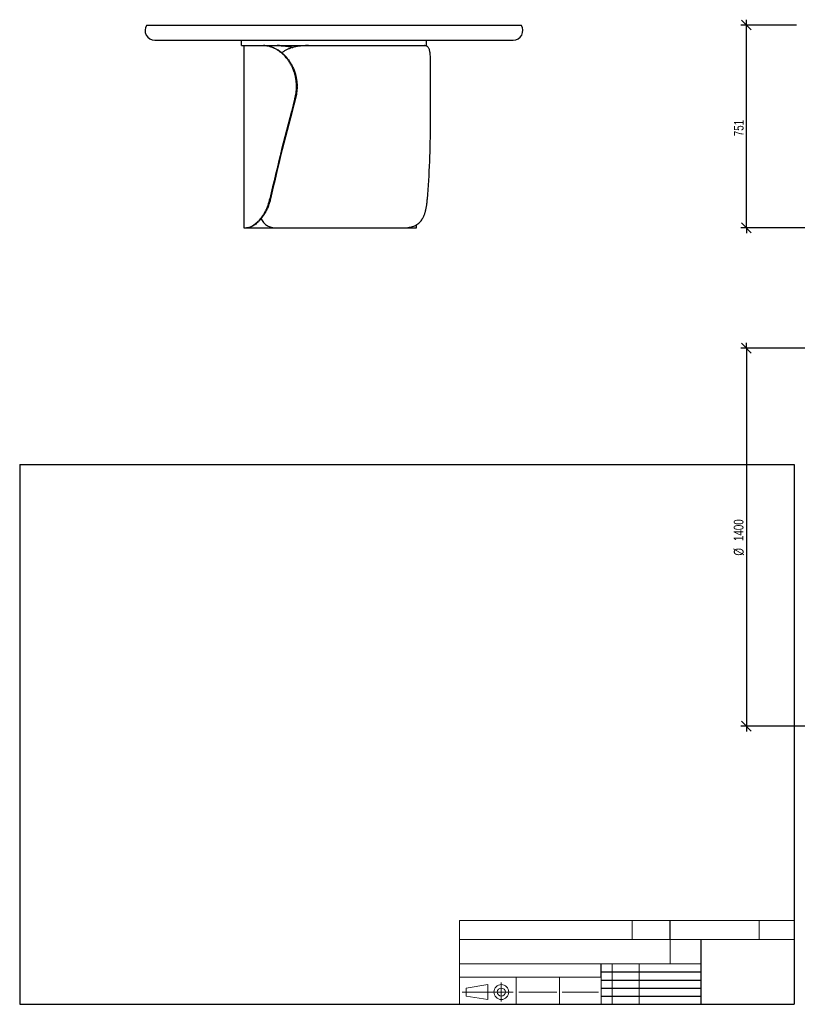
# Model space of a CAD drawing. Header units: millimetres. Extents: x 2 to 291, y 2 to 185.
# Tile 1 of 2: x 2 to 147, y 2 to 185. Entities that reach past the tile are written whole.
import ezdxf

# ---------------------------------------------------------------- set-up
doc = ezdxf.new("R2010")
doc.units = ezdxf.units.MM
doc.layers.add('FORMAT', color=7, linetype='Continuous')
doc.styles.add('SLDTEXTSTYLE1', font='TXT', dxfattribs={"width": 0.75})
doc.dimstyles.new('SLDDIMSTYLE0', dxfattribs={"dimtxt": 1.8, "dimasz": 1.8, "dimexe": 0, "dimexo": 0.0625, "dimgap": 0.45, "dimtad": 1, "dimlfac": 20, "dimrnd": 1e-09, "dimzin": 12, "dimdsep": 46, "dimtxsty": 'SLDTEXTSTYLE1', "dimblk1": 'OBLIQUE', "dimblk2": 'OBLIQUE', "dimsah": 1, "dimcen": 0.09, "dimadec": 0, "dimazin": 3, "dimtfac": 1, "dimtmove": 0, "dimatfit": 0, "dimldrblk": 'OBLIQUE', "dimfxl": 0, "dimfrac": 2, "dimtolj": 1, "dimtzin": 12, "dimarcsym": 0})

# ---------------------------------------------------------------- blocks, each defined once
blk = doc.blocks.new('_Oblique')
at = {"color": 0, "linetype": 'ByBlock', "lineweight": -2}
blk.add_line((-0.5, -0.5), (0.5, 0.5), dxfattribs=at)
blk = doc.blocks.new('_D')
at = {"layer": 'FORMAT', "color": 7}
for p, q in [((137.13, 183.85), (137.13, 184.85)), ((146.44, 183.85), (136.13, 183.85)), ((137.13, 146.3), (137.13, 183.85)), ((166.55, 146.3), (136.13, 146.3)), ((137.13, 146.3), (137.13, 145.3))]:
    blk.add_line(p, q, dxfattribs=at)
at = {"layer": 'FORMAT', "color": 7, "xscale": 1.8, "yscale": 1.8}
for p, rotation in [((137.13, 183.85), 270.0000000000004), ((137.13, 146.3), 90.0000000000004)]:
    blk.add_blockref('_Oblique', p, dxfattribs=dict(at, rotation=rotation))
at = {"layer": 'FORMAT', "color": 7, "insert": (134.81, 163.27), "char_height": 1.8, "attachment_point": 1, "rotation": 90, "style": 'SLDTEXTSTYLE1'}
blk.add_mtext('751', dxfattribs=at)
blk = doc.blocks.new('_D_1')
at = {"layer": 'FORMAT', "color": 7}
for p, q in [((181.13, 124.01), (136.13, 124.01)), ((137.13, 124.01), (137.13, 125.01)), ((137.13, 124.01), (137.13, 54.01)), ((181.13, 54.01), (136.13, 54.01)), ((137.13, 54.01), (137.13, 53.01))]:
    blk.add_line(p, q, dxfattribs=at)
at = {"layer": 'FORMAT', "color": 7, "xscale": 1.8, "yscale": 1.8}
for p, rotation in [((137.13, 124.01, 17.11), 270.0000000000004), ((137.13, 54.01, 17.11), 90.0000000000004)]:
    blk.add_blockref('_Oblique', p, dxfattribs=dict(at, rotation=rotation))
at = {"layer": 'FORMAT', "color": 7, "char_height": 1.8, "attachment_point": 1, "rotation": 90, "style": 'SLDTEXTSTYLE1'}
for s, insert in [('1400', (134.79, 88.3)), ('%%c', (134.81, 85.59))]:
    blk.add_mtext(s, dxfattribs=dict(at, insert=insert))

msp = doc.modelspace()

# ---------------------------------------------------------------- linework, layer by layer
at = {"color": 7, "linetype": 'Continuous', "lineweight": 25}
for p, q in [((26.0254, 183.84683), (95.41872, 183.84683)), ((27.52206, 181.04683), (93.92206, 181.04683)), ((43.59706, 180.04685), (43.59706, 181.04683)), ((77.84706, 180.04685), (77.84706, 181.04683)), ((43.59706, 180.04685), (77.84706, 180.04685)), ((44.04706, 180.04683), (44.04706, 146.29683)), ((44.04706, 180.04683), (47.68155, 180.04683)), ((47.68155, 180.04683), (47.79683, 180.04683)), ((47.79683, 180.04683), (50.23177, 180.04683)), ((50.23177, 180.04683), (50.33372, 180.04683)), ((55.99237, 180.04683), (77.48822, 180.04683)), ((78.6086, 165.73874), (78.6086, 177.25899)), ((53.88581, 172.54683), (53.78333, 172.54683)), ((53.78333, 172.3976), (53.78333, 172.54683)), ((53.78333, 172.3976), (53.88581, 172.3976)), ((53.88581, 172.3976), (53.88581, 172.54683)), ((53.59857, 170.24249), (53.49607, 170.24249)), ((48.85163, 151.64172), (48.96148, 151.64172)), ((44.04706, 146.29683), (44.49343, 146.29683)), ((44.6638, 146.29683), (44.49343, 146.29683)), ((44.6638, 146.29683), (50.00904, 146.29683)), ((50.00904, 146.29683), (73.43666, 146.29683)), ((73.43802, 146.29683), (75.07403, 146.29683)), ((75.27565, 146.29683), (75.07403, 146.29683)), ((75.27565, 146.29683), (76.01052, 146.29683)), ((76.01052, 146.29683), (76.01052, 146.86011))]:
    msp.add_line(p, q, dxfattribs=at)
for centre, start, end in [((27.52206, 182.84683), 146.2510114, 270), ((93.92206, 182.84683), 270, 33.7489886)]:
    msp.add_arc(centre, 1.8, start, end, dxfattribs=at)
for centre, major_axis, ratio, start_param, end_param in [((60.54706, 171.29683), (15.25686, 54.97235), 0.114296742, 1.621678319, 1.967952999), ((60.54706, 171.29683), (15.0257, 54.13943), 0.114296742, 1.621973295, 1.973846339), ((62.1086, 171.29683), (-1.83022, 54.99729), 0.298163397, 4.33702119, 4.601237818)]:
    msp.add_ellipse(centre, major_axis=major_axis, ratio=ratio, start_param=start_param, end_param=end_param, dxfattribs=at)
for points, knots in [([(53.78333, 172.54683), (53.78333, 172.80018), (53.77165, 173.05135), (53.72581, 173.54949), (53.69165, 173.79646), (53.60118, 174.28622), (53.54487, 174.52902), (53.46051, 174.82983), (53.44294, 174.88986), (53.40638, 175.00964), (53.38739, 175.06944), (53.32861, 175.2474), (53.28696, 175.36447), (53.15481, 175.71106), (53.05715, 175.93596), (52.84362, 176.37365), (52.72774, 176.58642), (52.54057, 176.89634), (52.47595, 176.9981), (52.37569, 177.14839), (52.34168, 177.19814), (52.27272, 177.29661), (52.23784, 177.34523), (52.0615, 177.58523), (51.91427, 177.76745), (51.60875, 178.11286), (51.45046, 178.27606), (51.1238, 178.58347), (50.95543, 178.72767), (50.73911, 178.89577), (50.69565, 178.92871), (50.60866, 178.99299), (50.56509, 179.02437), (50.43415, 179.11629), (50.34658, 179.17459), (50.08325, 179.34077), (49.90686, 179.43995), (49.55344, 179.61592), (49.3764, 179.6927), (49.11104, 179.79127), (49.02245, 179.82139), (48.84718, 179.87561), (48.76032, 179.89977), (48.50216, 179.96378), (48.33326, 179.99514), (48.00223, 180.03667), (47.8401, 180.04683), (47.68155, 180.04683)], [0, 0, 0, 0, 0.0625, 0.0625, 0.125, 0.125, 0.1875, 0.1875, 0.203125, 0.203125, 0.21875, 0.21875, 0.25, 0.25, 0.3125, 0.3125, 0.375, 0.375, 0.40625, 0.40625, 0.421875, 0.421875, 0.4375, 0.4375, 0.5, 0.5, 0.5625, 0.5625, 0.625, 0.625, 0.640625, 0.640625, 0.65625, 0.65625, 0.6875, 0.6875, 0.75, 0.75, 0.8125, 0.8125, 0.84375, 0.84375, 0.875, 0.875, 0.9375, 0.9375, 1, 1, 1, 1]), ([(47.79683, 180.04683), (47.95388, 180.04683), (48.11441, 180.03675), (48.44196, 179.99565), (48.60899, 179.96463), (48.94912, 179.88044), (49.12222, 179.82727), (49.3421, 179.74585), (49.38625, 179.72882), (49.47489, 179.69322), (49.51938, 179.67465), (49.65253, 179.61696), (49.74113, 179.57575), (50.0063, 179.44387), (50.18223, 179.34498), (50.53135, 179.12491), (50.70455, 179.00374), (50.96144, 178.80465), (51.04658, 178.73539), (51.17344, 178.62704), (51.21565, 178.59012), (51.29939, 178.51509), (51.34091, 178.477), (51.54676, 178.28369), (51.70578, 178.11992), (52.0118, 177.77444), (52.15879, 177.59273), (52.36945, 177.3066), (52.43803, 177.20896), (52.53832, 177.05904), (52.57132, 177.0085), (52.63643, 176.90624), (52.66856, 176.85451), (52.82602, 176.59444), (52.94265, 176.38064), (53.15709, 175.9419), (53.2549, 175.71696), (53.43108, 175.25594), (53.50945, 175.01987), (53.59455, 174.7176), (53.61091, 174.65683), (53.64217, 174.53521), (53.65709, 174.47428), (53.69973, 174.29113), (53.72534, 174.16857), (53.79371, 173.79947), (53.82806, 173.55155), (53.87411, 173.052), (53.88581, 172.80037), (53.88581, 172.54683)], [0, 0, 0, 0, 0.0625, 0.0625, 0.125, 0.125, 0.1875, 0.1875, 0.203125, 0.203125, 0.21875, 0.21875, 0.25, 0.25, 0.3125, 0.3125, 0.375, 0.375, 0.40625, 0.40625, 0.421875, 0.421875, 0.4375, 0.4375, 0.5, 0.5, 0.5625, 0.5625, 0.59375, 0.59375, 0.609375, 0.609375, 0.625, 0.625, 0.6875, 0.6875, 0.75, 0.75, 0.8125, 0.8125, 0.828125, 0.828125, 0.84375, 0.84375, 0.875, 0.875, 0.9375, 0.9375, 1, 1, 1, 1]), ([(53.05644, 179.68736), (52.92772, 179.72176), (52.61104, 179.80641), (52.11245, 179.89981), (51.56458, 179.97756), (51.06967, 180.02123), (50.62534, 180.04337), (50.36296, 180.04568), (50.23177, 180.04683)], [0, 0, 0, 0, 0.130985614, 0.322250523, 0.513434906, 0.703980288, 0.85198812, 1, 1, 1, 1]), ([(50.33372, 180.04683), (50.53587, 180.04392), (50.941, 180.03809), (51.57482, 179.98789), (52.22341, 179.89634), (52.73168, 179.8016), (53.02278, 179.71801), (53.09217, 179.69808)], [0, 0, 0, 0, 0.231243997, 0.463447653, 0.695738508, 0.927474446, 1, 1, 1, 1]), ([(55.99237, 180.04683), (55.7573, 180.04398), (55.28618, 180.03825), (54.59862, 179.98725), (53.92837, 179.89872), (53.28204, 179.7648), (52.69269, 179.58908), (52.1595, 179.37479), (51.68164, 179.12465), (51.31997, 178.90052), (51.13068, 178.74303), (51.07948, 178.70044)], [0, 0, 0, 0, 0.12636439, 0.25325319, 0.38018964, 0.506822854, 0.632972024, 0.741628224, 0.850645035, 0.959603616, 1, 1, 1, 1]), ([(78.60825, 177.25899), (78.60764, 177.40433), (78.60638, 177.70678), (78.5905, 178.12786), (78.5597, 178.5267), (78.51125, 178.87769), (78.44444, 179.17807), (78.35846, 179.43246), (78.24952, 179.64453), (78.12352, 179.80401), (77.98524, 179.91709), (77.83765, 179.9921), (77.67361, 180.0384), (77.55002, 180.04402), (77.48822, 180.04683)], [0, 0, 0, 0, 0.082000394, 0.17063953, 0.26203584, 0.353430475, 0.439097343, 0.524764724, 0.612965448, 0.701169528, 0.775181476, 0.849196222, 0.924596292, 1, 1, 1, 1]), ([(53.49607, 170.24249), (53.59141, 170.59394), (53.66292, 170.94931), (53.75888, 171.66768), (53.78333, 172.03068), (53.78333, 172.3976)], [0, 0, 0, 0, 0.5, 0.5, 1, 1, 1, 1]), ([(53.88581, 172.3976), (53.88581, 172.03068), (53.86136, 171.66768), (53.7654, 170.94931), (53.69389, 170.59394), (53.59857, 170.24249)], [0, 0, 0, 0, 0.5, 0.5, 1, 1, 1, 1]), ([(44.49343, 146.29683), (44.60302, 146.29683), (44.73146, 146.31349), (45.02381, 146.39021), (45.18774, 146.45021), (45.45879, 146.5823), (45.55334, 146.63337), (45.67662, 146.7073), (45.70153, 146.72259), (45.75186, 146.75422), (45.7773, 146.77058), (45.85413, 146.82112), (45.90598, 146.85673), (46.16804, 147.04472), (46.38674, 147.22673), (46.72186, 147.55482), (46.83474, 147.67339), (46.97652, 147.8342), (47.00494, 147.86704), (47.06155, 147.93366), (47.08975, 147.96747), (47.17404, 148.07039), (47.22979, 148.141), (47.39548, 148.35885), (47.50386, 148.51211), (47.71506, 148.835), (47.81788, 149.00464), (47.96685, 149.27184), (48.01563, 149.36303), (48.08732, 149.5031), (48.11098, 149.55034), (48.15776, 149.64592), (48.18092, 149.69432), (48.29473, 149.93777), (48.37985, 150.13799), (48.53743, 150.54916), (48.6099, 150.76011), (48.74125, 151.19276), (48.80014, 151.41447), (48.85163, 151.64172)], [0, 0, 0, 0, 0.125, 0.125, 0.25, 0.25, 0.3125, 0.3125, 0.328125, 0.328125, 0.34375, 0.34375, 0.375, 0.375, 0.5, 0.5, 0.5625, 0.5625, 0.578125, 0.578125, 0.59375, 0.59375, 0.625, 0.625, 0.6875, 0.6875, 0.75, 0.75, 0.78125, 0.78125, 0.796875, 0.796875, 0.8125, 0.8125, 0.875, 0.875, 0.9375, 0.9375, 1, 1, 1, 1]), ([(48.96148, 151.64172), (48.9099, 151.41322), (48.85091, 151.19049), (48.71941, 150.75617), (48.64689, 150.54459), (48.48935, 150.13248), (48.40432, 149.93196), (48.29075, 149.68834), (48.26768, 149.63997), (48.22081, 149.54394), (48.19702, 149.4963), (48.12502, 149.35525), (48.07605, 149.26346), (47.92655, 148.99461), (47.82342, 148.82409), (47.61178, 148.49978), (47.50327, 148.346), (47.33757, 148.1276), (47.28185, 148.05685), (47.19766, 147.95378), (47.16946, 147.91989), (47.11313, 147.85342), (47.08499, 147.82083), (46.94445, 147.66094), (46.83255, 147.54295), (46.50044, 147.21638), (46.28381, 147.03506), (45.97305, 146.81056), (45.87319, 146.74464), (45.68146, 146.62846), (45.58957, 146.57819), (45.32642, 146.44803), (45.16769, 146.38871), (44.99206, 146.34139), (44.95808, 146.33327), (44.89244, 146.31957), (44.86082, 146.31399), (44.76986, 146.30085), (44.71428, 146.29683), (44.6638, 146.29683)], [0, 0, 0, 0, 0.0625, 0.0625, 0.125, 0.125, 0.1875, 0.1875, 0.203125, 0.203125, 0.21875, 0.21875, 0.25, 0.25, 0.3125, 0.3125, 0.375, 0.375, 0.40625, 0.40625, 0.421875, 0.421875, 0.4375, 0.4375, 0.5, 0.5, 0.625, 0.625, 0.6875, 0.6875, 0.75, 0.75, 0.875, 0.875, 0.90625, 0.90625, 0.9375, 0.9375, 1, 1, 1, 1]), ([(73.43666, 146.29683), (73.78156, 146.29683), (74.10918, 146.31349), (74.73051, 146.39021), (75.02421, 146.45021), (75.4394, 146.5823), (75.57356, 146.63337), (75.73595, 146.7073), (75.76816, 146.72259), (75.83205, 146.75422), (75.86377, 146.77058), (75.9578, 146.82112), (76.01898, 146.85673), (76.31746, 147.04472), (76.53261, 147.22673), (76.823, 147.55482), (76.9144, 147.67339), (77.0222, 147.8342), (77.04346, 147.86704), (77.08513, 147.93366), (77.10556, 147.96747), (77.16567, 148.07039), (77.20416, 148.141), (77.31517, 148.35885), (77.38322, 148.51211), (77.5087, 148.835), (77.56612, 149.00464), (77.64509, 149.27184), (77.67022, 149.36303), (77.70621, 149.5031), (77.71793, 149.55034), (77.7408, 149.64592), (77.75197, 149.69432), (77.80618, 149.93777), (77.8445, 150.13799), (77.9126, 150.54916), (77.94239, 150.76011), (77.99456, 151.19276), (78.01694, 151.41447), (78.036, 151.64172)], [0, 0, 0, 0, 0.125, 0.125, 0.25, 0.25, 0.3125, 0.3125, 0.328125, 0.328125, 0.34375, 0.34375, 0.375, 0.375, 0.5, 0.5, 0.5625, 0.5625, 0.578125, 0.578125, 0.59375, 0.59375, 0.625, 0.625, 0.6875, 0.6875, 0.75, 0.75, 0.78125, 0.78125, 0.796875, 0.796875, 0.8125, 0.8125, 0.875, 0.875, 0.9375, 0.9375, 1, 1, 1, 1]), ([(47.21649, 147.97962), (47.24427, 147.92512), (47.33994, 147.7374), (47.52935, 147.46403), (47.7855, 147.16155), (48.06669, 146.9078), (48.37265, 146.69692), (48.71901, 146.52243), (49.11012, 146.39399), (49.54443, 146.31178), (49.85427, 146.30181), (50.00904, 146.29683)], [0, 0, 0, 0, 0.04754499, 0.16374425, 0.275976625, 0.388617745, 0.501271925, 0.613522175, 0.742237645, 0.871238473, 1, 1, 1, 1]), ([(75.07403, 146.29683), (75.01213, 146.30162), (74.88834, 146.31118), (74.74381, 146.34718), (74.65919, 146.38741), (74.65146, 146.39109)], [0, 0, 0, 0, 0.476096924, 0.952155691, 1, 1, 1, 1]), ([(74.78705, 146.416), (74.83711, 146.39483), (74.95184, 146.3463), (75.11607, 146.30583), (75.22246, 146.29983), (75.27565, 146.29683)], [0, 0, 0, 0, 0.279069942, 0.639526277, 1, 1, 1, 1])]:
    msp.add_open_spline(points, degree=3, knots=knots, dxfattribs=at)
at = {"layer": 'FORMAT', "color": 251, "true_color": 0x484848}
for p, q in [((2.5, 102.5), (146, 102.5)), ((2.5, 102.5), (2.5, 2.5)), ((146, 102.5), (146, 2.5)), ((2.5, 2.5), (146, 2.5))]:
    msp.add_line(p, q, dxfattribs=at)
at = {"layer": 'FORMAT', "color": 251, "lineweight": 18, "true_color": 0x484848}
for p, q in [((146, 18), (84, 18)), ((84, 18), (84, 2.5)), ((116, 18), (116, 14.5)), ((139.5, 18), (139.5, 14.5)), ((84, 14.5), (146, 14.5)), ((84, 10), (123, 10)), ((112.25, 10), (112.25, 2.5)), ((117.25, 10), (117.25, 2.5)), ((123, 10), (128.75, 10)), ((84, 7.5), (110.25, 7.5)), ((94.5, 7.5), (94.5, 2.5)), ((102.5, 7.5), (102.5, 2.5)), ((110.25, 7.5), (110.25, 2.5)), ((85.22616, 5.51421), (89.22616, 6.13921)), ((85.22616, 4.01421), (85.22616, 5.51421)), ((89.22616, 6.13921), (89.22616, 3.38921)), ((91.73012, 6.52038), (91.73012, 3.03025)), ((93.94146, 4.76421), (84.44672, 4.76421)), ((89.22616, 3.38921), (85.22616, 4.01421)), ((95, 4.75), (102, 4.75)), ((103, 4.75), (109.75, 4.75))]:
    msp.add_line(p, q, dxfattribs=at)
at = {"layer": 'FORMAT', "color": 7}
for p, q in [((123, 14.5), (123, 18)), ((128.75, 10), (128.75, 14.5)), ((110.25, 7.5), (110.25, 10)), ((128.75, 2.5), (128.75, 10)), ((110.25, 8.5), (128.75, 8.5)), ((110.25, 7), (128.75, 7)), ((110.25, 5.5), (128.75, 5.5)), ((110.25, 4), (128.75, 4)), ((110.25, 2.5), (128.75, 2.5))]:
    msp.add_line(p, q, dxfattribs=at)
at = {"layer": 'FORMAT', "color": 7, "lineweight": 18}
msp.add_line((123, 14.5), (123, 10), dxfattribs=at)
at = {"layer": 'FORMAT', "color": 251, "lineweight": 18, "true_color": 0x484848}
for radius in [1.375, 0.75]:
    msp.add_circle((91.73012, 4.76421), radius, dxfattribs=at)

# ---------------------------------------------------------------- dimensions: what is measured, and where the dimension line sits
at = {"layer": 'FORMAT', "color": 7}
dim = msp.add_linear_dim(base=(137.13351, 183.84683), p1=(167.54582, 146.29683), p2=(147.43684, 183.84683), angle=90, dimstyle='SLDDIMSTYLE0', dxfattribs=at)
dim.commit()
dim.dimension.update_dxf_attribs({"geometry": '_D', "text_midpoint": (137.13351, 165.26049), "dimtype": 160})
dim = msp.add_linear_dim(base=(137.13351, 54.01404), p1=(182.13351, 124.01404), p2=(182.13351, 54.01404), angle=90, text='%%c<>', dimstyle='SLDDIMSTYLE0', dxfattribs=at)
dim.commit()
dim.dimension.update_dxf_attribs({"geometry": '_D_1', "text_midpoint": (137.13351, 89.60347), "dimtype": 160})

doc.saveas('drawing.dxf')
